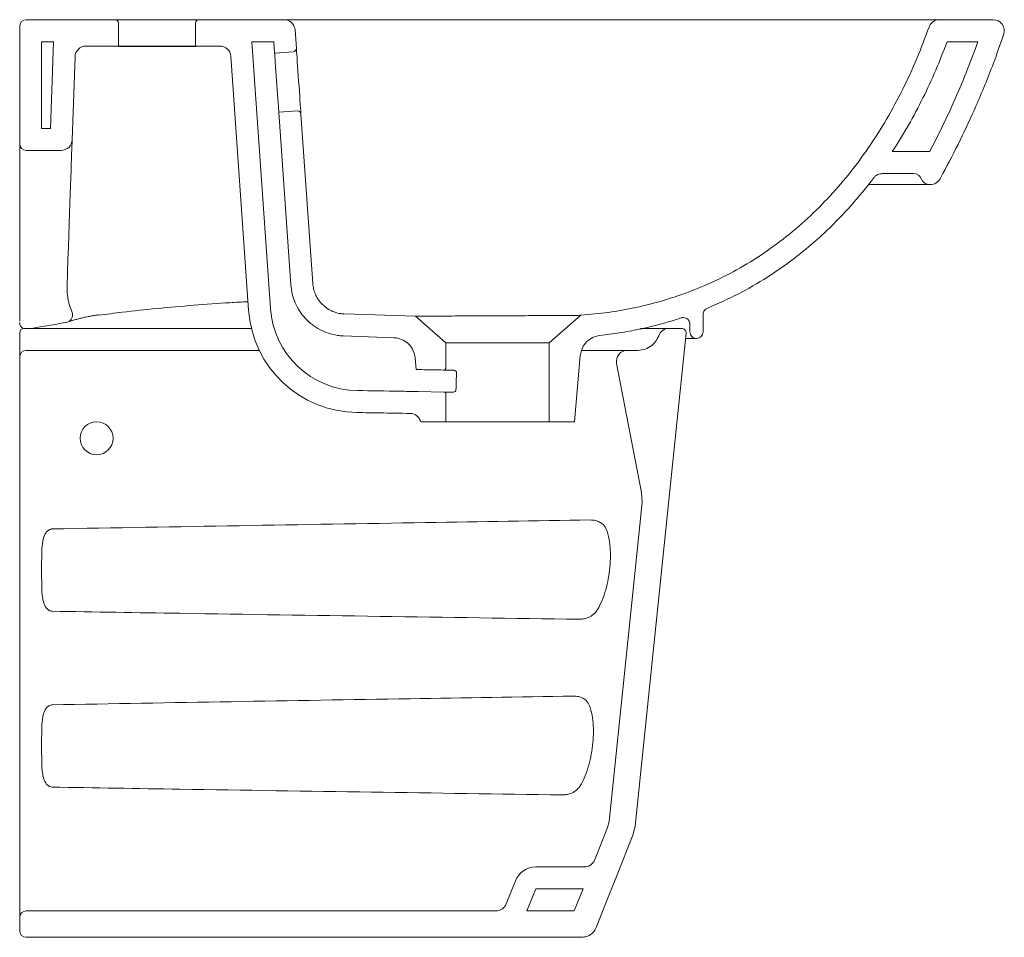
# Model space of a CAD drawing. Header units: millimetres. Extents: x 4113.406 to 4113.854, y 1846.625 to 1847.043.
import ezdxf

# ---------------------------------------------------------------- set-up
doc = ezdxf.new("R2010")
doc.units = ezdxf.units.MM
doc.layers.add('SANINDUSA', color=3, linetype='Continuous')

msp = doc.modelspace()

# ---------------------------------------------------------------- linework, layer by layer
at = {"layer": 'SANINDUSA', "linetype": 'Continuous', "lineweight": 15}
for p, q in [((4113.405569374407, 1846.986064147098), (4113.405569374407, 1847.039538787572)), ((4113.449069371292, 1847.042538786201), (4113.408569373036, 1847.042538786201)), ((4113.449069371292, 1847.042538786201), (4113.487069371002, 1847.042538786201)), ((4113.450569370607, 1847.030538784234), (4113.450569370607, 1847.041038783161)), ((4113.485569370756, 1847.041038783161), (4113.485569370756, 1847.030538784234)), ((4113.525906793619, 1847.042538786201), (4113.487069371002, 1847.042538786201)), ((4113.848672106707, 1847.042538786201), (4113.824128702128, 1847.042538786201)), ((4113.530894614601, 1847.037887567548), (4113.531476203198, 1847.029570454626)), ((4113.415569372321, 1846.993064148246), (4113.415569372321, 1847.032538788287)), ((4113.420984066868, 1847.032538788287), (4113.415569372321, 1847.032538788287)), ((4113.419605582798, 1846.993064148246), (4113.420984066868, 1847.032538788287)), ((4113.435748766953, 1847.030538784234), (4113.450569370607, 1847.030538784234)), ((4113.485569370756, 1847.030538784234), (4113.496672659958, 1847.030538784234)), ((4113.521244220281, 1847.032538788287), (4113.511219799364, 1847.032538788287)), ((4113.519705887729, 1846.911182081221), (4113.511219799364, 1847.032538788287)), ((4113.521244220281, 1847.032538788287), (4113.521605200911, 1847.027376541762)), ((4113.841645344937, 1847.032538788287), (4113.827639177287, 1847.032538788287)), ((4113.429430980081, 1846.987889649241), (4113.430751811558, 1847.0257132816)), ((4113.509730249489, 1846.910484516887), (4113.501660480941, 1847.025887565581)), ((4113.521605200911, 1847.027376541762), (4113.530084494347, 1847.027969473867)), ((4113.531967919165, 1847.001035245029), (4113.523488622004, 1847.000442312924)), ((4113.523488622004, 1847.000442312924), (4113.52898009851, 1846.921910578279)), ((4113.533568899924, 1846.999643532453), (4113.538955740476, 1846.922608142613)), ((4113.415569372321, 1846.993064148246), (4113.419605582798, 1846.993064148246)), ((4113.405569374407, 1846.905474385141), (4113.405569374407, 1846.986064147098)), ((4113.408569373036, 1846.983064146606), (4113.424434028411, 1846.983064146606)), ((4113.81973971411, 1846.982538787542), (4113.80269388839, 1846.982538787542)), ((4113.81231911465, 1846.972538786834), (4113.798227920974, 1846.972538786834)), ((4113.824408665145, 1846.970119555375), (4113.825735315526, 1846.972538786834)), ((4113.819735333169, 1846.967538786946), (4113.820032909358, 1846.967538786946)), ((4113.585691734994, 1846.907648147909), (4113.553205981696, 1846.908671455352)), ((4113.599569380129, 1846.895584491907), (4113.585691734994, 1846.907648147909)), ((4113.660942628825, 1846.908078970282), (4113.646569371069, 1846.895584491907)), ((4113.716581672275, 1846.908443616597), (4113.716581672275, 1846.900538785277)), ((4113.511092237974, 1846.902135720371), (4113.407569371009, 1846.902135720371)), ((4113.706843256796, 1846.902135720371), (4113.70108556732, 1846.902135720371)), ((4113.710581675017, 1846.900538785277), (4113.710581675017, 1846.904019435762)), ((4113.405569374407, 1846.900135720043), (4113.405569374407, 1846.899554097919)), ((4113.405569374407, 1846.899554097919), (4113.405569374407, 1846.889135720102)), ((4113.575803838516, 1846.897844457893), (4113.552730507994, 1846.898682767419)), ((4113.713581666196, 1846.897538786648), (4113.708738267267, 1846.897538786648)), ((4113.514616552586, 1846.892135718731), (4113.408569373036, 1846.892135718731)), ((4113.646569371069, 1846.895584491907), (4113.599569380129, 1846.895584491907)), ((4113.599569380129, 1846.884188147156), (4113.599569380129, 1846.895584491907)), ((4113.646569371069, 1846.895584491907), (4113.646569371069, 1846.85953878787)), ((4113.670358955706, 1846.892135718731), (4113.682126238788, 1846.892135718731)), ((4113.682126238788, 1846.892135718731), (4113.686943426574, 1846.892135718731)), ((4113.405569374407, 1846.889135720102), (4113.405569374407, 1846.887178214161)), ((4113.405569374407, 1846.887178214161), (4113.405569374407, 1846.641965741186)), ((4113.585982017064, 1846.883397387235), (4113.585516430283, 1846.888719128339)), ((4113.658069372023, 1846.85953878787), (4113.66071479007, 1846.889775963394)), ((4113.688626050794, 1846.827492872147), (4113.677218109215, 1846.886181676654)), ((4113.598584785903, 1846.873183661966), (4113.586858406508, 1846.873380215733)), ((4113.599569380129, 1846.85953878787), (4113.599569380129, 1846.872183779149)), ((4113.588069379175, 1846.85953878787), (4113.599569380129, 1846.85953878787)), ((4113.646569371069, 1846.85953878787), (4113.599569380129, 1846.85953878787)), ((4113.646569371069, 1846.85953878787), (4113.658069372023, 1846.85953878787)), ((4113.68882207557, 1846.823087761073), (4113.688626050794, 1846.827492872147)), ((4113.415569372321, 1846.795943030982), (4113.415569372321, 1846.7885337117)), ((4113.415569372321, 1846.71594303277), (4113.415569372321, 1846.708533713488)), ((4113.673140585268, 1846.675143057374), (4113.673799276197, 1846.677819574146)), ((4113.684647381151, 1846.671601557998), (4113.685635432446, 1846.675616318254)), ((4113.64043565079, 1846.657135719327), (4113.662568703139, 1846.657135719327)), ((4113.626935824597, 1846.640283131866), (4113.63114739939, 1846.650840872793)), ((4113.636446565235, 1846.637135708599), (4113.64043565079, 1846.647135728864)), ((4113.64043565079, 1846.647135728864), (4113.661968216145, 1846.647135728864)), ((4113.65797913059, 1846.637135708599), (4113.661968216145, 1846.647135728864)), ((4113.405569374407, 1846.641965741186), (4113.405569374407, 1846.63413571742)), ((4113.408569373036, 1846.637135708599), (4113.622291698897, 1846.637135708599)), ((4113.636446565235, 1846.637135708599), (4113.65797913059, 1846.637135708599)), ((4113.405569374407, 1846.628135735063), (4113.405569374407, 1846.63413571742)), ((4113.408569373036, 1846.625135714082), (4113.661367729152, 1846.625135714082))]:
    msp.add_line(p, q, dxfattribs=at)
at = {"layer": 'SANINDUSA'}
msp.add_line((4113.450569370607, 1847.030538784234), (4113.485569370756, 1847.030538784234), dxfattribs=at)
at = {"layer": 'SANINDUSA', "linetype": 'Continuous', "lineweight": 15, "flags": 128}
for points in [[(4113.523488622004, 1847.000442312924), (4113.523475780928, 1847.000625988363), (4113.523437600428, 1847.001172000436), (4113.523375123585, 1847.002065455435), (4113.523290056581, 1847.00328198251), (4113.523184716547, 1847.004788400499), (4113.523061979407, 1847.006543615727), (4113.522925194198, 1847.008499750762), (4113.522778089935, 1847.01060344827), (4113.522624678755, 1847.012797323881), (4113.52246914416, 1847.015021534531), (4113.52231573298, 1847.017215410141), (4113.522168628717, 1847.01931910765), (4113.522031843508, 1847.021275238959), (4113.521909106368, 1847.023030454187), (4113.521803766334, 1847.024536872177), (4113.52171869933, 1847.025753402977), (4113.521656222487, 1847.026646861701), (4113.521618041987, 1847.027192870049), (4113.521605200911, 1847.027376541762)], [(4113.531476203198, 1847.029570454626), (4113.531489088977, 1847.02938623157), (4113.531527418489, 1847.028838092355), (4113.531590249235, 1847.027939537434), (4113.531676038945, 1847.02671268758), (4113.531782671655, 1847.025187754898), (4113.531907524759, 1847.023402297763), (4113.532047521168, 1847.021400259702), (4113.532199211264, 1847.019230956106), (4113.53235886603, 1847.016947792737), (4113.532522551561, 1847.014606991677), (4113.532686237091, 1847.012266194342), (4113.532845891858, 1847.009983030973), (4113.532997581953, 1847.007813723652), (4113.533137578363, 1847.005811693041), (4113.533262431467, 1847.004026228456), (4113.533369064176, 1847.002501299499), (4113.533454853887, 1847.00127445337), (4113.533517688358, 1847.000375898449), (4113.53355601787, 1846.999827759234), (4113.533568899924, 1846.999643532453)], [(4113.429430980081, 1846.987889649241), (4113.429424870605, 1846.987714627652), (4113.429406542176, 1846.987189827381), (4113.429376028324, 1846.986316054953), (4113.429333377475, 1846.985094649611), (4113.429278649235, 1846.983527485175), (4113.429211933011, 1846.981616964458), (4113.429133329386, 1846.979366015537), (4113.429042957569, 1846.976778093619), (4113.428940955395, 1846.973857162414), (4113.428827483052, 1846.97060770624), (4113.428702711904, 1846.967034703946), (4113.428566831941, 1846.963143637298), (4113.428420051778, 1846.958940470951), (4113.428262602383, 1846.95443165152), (4113.428094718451, 1846.949624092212), (4113.42791666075, 1846.944525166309), (4113.427728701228, 1846.939142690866), (4113.427531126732, 1846.933484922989), (4113.427324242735, 1846.927560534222), (4113.427108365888, 1846.921378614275)], [(4113.685635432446, 1846.675616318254), (4113.702189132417, 1846.835688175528), (4113.708832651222, 1846.899929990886)], [(4113.673799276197, 1846.677819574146), (4113.68773925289, 1846.812616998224), (4113.68882207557, 1846.823087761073)], [(4113.667212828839, 1846.660283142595), (4113.667760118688, 1846.661655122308), (4113.673140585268, 1846.675143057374)], [(4113.667869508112, 1846.629542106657), (4113.672192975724, 1846.640380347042), (4113.677160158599, 1846.652832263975), (4113.684647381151, 1846.671601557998)]]:
    msp.add_lwpolyline(points, dxfattribs=at)
at = {"layer": 'SANINDUSA', "linetype": 'Continuous', "lineweight": 15}
msp.add_circle((4113.440569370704, 1846.852135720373), 0.007499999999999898, dxfattribs=at)
for centre, radius, start, end in [((4113.408569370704, 1847.039538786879), 0.003000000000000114, 90, 180), ((4113.449069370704, 1847.041038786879), 0.001500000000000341, 0, 90), ((4113.487069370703, 1847.041038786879), 0.001500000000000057, 90, 180), ((4113.525906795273, 1847.037538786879), 0.005, 3.999999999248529, 90), ((4113.848672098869, 1847.037538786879), 0.00500000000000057, 341.3800612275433, 90), ((4113.435748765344, 1847.025538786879), 0.005, 90, 177.9999999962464), ((4113.496672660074, 1847.025538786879), 0.005000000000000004, 3.999999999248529, 90), ((4113.529979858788, 1847.029465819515), 0.00150000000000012, 274.0000000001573, 3.999999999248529), ((4113.532072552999, 1846.999538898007), 0.00150000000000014, 3.999999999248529, 94.00000000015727), ((4113.408569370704, 1846.986064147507), 0.00299999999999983, 180, 270), ((4113.424434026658, 1846.988064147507), 0.005, 270, 357.9999999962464), ((4113.812319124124, 1846.968538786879), 0.004000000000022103, 22.02431283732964, 90), ((4113.819735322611, 1846.971538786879), 0.003999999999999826, 202.0243128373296, 270), ((4113.820032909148, 1846.972538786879), 0.005000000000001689, 270, 331.0630827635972), ((4113.425903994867, 1846.908349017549), 0.003735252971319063, 297.3314335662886, 16.43146592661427), ((4113.559762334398, 1846.913983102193), 0.05015425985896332, 183.9999999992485, 269.3105599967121), ((4113.559762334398, 1846.913983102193), 0.04015425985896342, 183.9999999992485, 269.3105599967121), ((4113.408569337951, 1846.904730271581), 0.002999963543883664, 179.9995401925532, 241.6494862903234), ((4113.425892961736, 1846.909723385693), 0.005000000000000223, 279.2720071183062, 290.1943208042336), ((4113.407569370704, 1846.900135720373), 0.001999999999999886, 90, 180), ((4113.701085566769, 1846.897135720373), 0.005000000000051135, 90, 160.5287793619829), ((4113.706843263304, 1846.900135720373), 0.002000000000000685, 354.0957872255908, 90), ((4113.713581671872, 1846.900538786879), 0.003000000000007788, 179.9999970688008, 270), ((4113.713581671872, 1846.900538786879), 0.003000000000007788, 270, 0), ((4113.408569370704, 1846.889135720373), 0.003000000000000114, 90, 180), ((4113.682126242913, 1846.887135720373), 0.005000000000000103, 90, 190.9999999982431), ((4113.598569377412, 1846.884188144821), 0.001000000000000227, 269.1518196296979, 0), ((4113.598569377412, 1846.872183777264), 0.001000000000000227, 0, 89.1174075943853), ((4113.583190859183, 1846.858443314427), 0.005000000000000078, 12.65585363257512, 88.97191465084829), ((4113.640435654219, 1846.647135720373), 0.01000000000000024, 90, 158.2525274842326), ((4113.408569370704, 1846.634135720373), 0.003000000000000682, 90, 180), ((4113.622291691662, 1846.642135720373), 0.005, 270, 338.2525274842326), ((4113.408569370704, 1846.628135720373), 0.003000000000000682, 180, 270)]:
    msp.add_arc(centre, radius, start, end, dxfattribs=at)
msp.add_ellipse((4113.623069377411, 1846.429369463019), major_axis=(2.103206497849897e-14, 0.7015882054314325), ratio=0.03492076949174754, start_param=0.8694355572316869, end_param=0.8842880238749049, dxfattribs=at)
for points, knots in [([(4113.54259628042, 1847.042538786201), (4113.541532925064, 1847.042538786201), (4113.539406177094, 1847.042538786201), (4113.536413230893, 1847.042538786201), (4113.533681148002, 1847.042538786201), (4113.531266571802, 1847.042538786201), (4113.529247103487, 1847.042538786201), (4113.527636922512, 1847.042538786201), (4113.526524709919, 1847.042538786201), (4113.525978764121, 1847.042538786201), (4113.525926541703, 1847.042538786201), (4113.525906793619, 1847.042538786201)], [0, 0, 0, 0, 0.1140421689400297, 0.2280883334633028, 0.3420549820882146, 0.4560376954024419, 0.5716016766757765, 0.6871866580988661, 0.8071135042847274, 0.9270593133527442, 1, 1, 1, 1]), ([(4113.824128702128, 1847.042538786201), (4113.824066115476, 1847.042538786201), (4113.823934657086, 1847.042538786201), (4113.822804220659, 1847.042538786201), (4113.820871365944, 1847.042538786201), (4113.818087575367, 1847.042538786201), (4113.814455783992, 1847.042538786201), (4113.809955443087, 1847.042538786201), (4113.804469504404, 1847.042538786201), (4113.797898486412, 1847.042538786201), (4113.790170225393, 1847.042538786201), (4113.781399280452, 1847.042538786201), (4113.772174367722, 1847.042538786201), (4113.762675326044, 1847.042538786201), (4113.753117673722, 1847.042538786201), (4113.742902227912, 1847.042538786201), (4113.732089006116, 1847.042538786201), (4113.720729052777, 1847.042538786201), (4113.708846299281, 1847.042538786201), (4113.696510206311, 1847.042538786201), (4113.683784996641, 1847.042538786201), (4113.670764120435, 1847.042538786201), (4113.657367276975, 1847.042538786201), (4113.643635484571, 1847.042538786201), (4113.629611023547, 1847.042538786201), (4113.615496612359, 1847.042538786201), (4113.599511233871, 1847.042538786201), (4113.581681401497, 1847.042538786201), (4113.562064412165, 1847.042538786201), (4113.549084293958, 1847.042538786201), (4113.54259628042, 1847.042538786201)], [0, 0, 0, 0, 0.0335749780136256, 0.07052162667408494, 0.1075873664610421, 0.1446996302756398, 0.1817950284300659, 0.218821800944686, 0.2557423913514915, 0.2946879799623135, 0.3337321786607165, 0.3727583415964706, 0.4116792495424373, 0.4436064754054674, 0.4756484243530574, 0.5077227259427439, 0.5397519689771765, 0.5716685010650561, 0.6034957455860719, 0.635424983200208, 0.667401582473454, 0.6993549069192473, 0.7312024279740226, 0.7640929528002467, 0.7970340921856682, 0.8299868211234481, 0.862893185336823, 0.9085746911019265, 0.9543017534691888, 1, 1, 1, 1]), ([(4113.81941504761, 1847.03920652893), (4113.81762578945, 1847.034409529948), (4113.814040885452, 1847.024798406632), (4113.807563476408, 1847.010817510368), (4113.800250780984, 1846.997248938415), (4113.792015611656, 1846.984243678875), (4113.783026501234, 1846.972120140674), (4113.77329166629, 1846.960950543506), (4113.76289333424, 1846.95076563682), (4113.751702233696, 1846.941462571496), (4113.739756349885, 1846.933150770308), (4113.727077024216, 1846.925966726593), (4113.713776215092, 1846.919927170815), (4113.700002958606, 1846.91505287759), (4113.686514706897, 1846.911575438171), (4113.673470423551, 1846.909239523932), (4113.665118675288, 1846.908465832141), (4113.660942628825, 1846.908078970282)], [0, 0, 0, 0, 0.07027420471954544, 0.1407992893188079, 0.2113550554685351, 0.2817754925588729, 0.3519615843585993, 0.4183692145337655, 0.4849985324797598, 0.5515926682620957, 0.6179520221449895, 0.684544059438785, 0.7513981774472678, 0.8182679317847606, 0.8848813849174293, 0.9424383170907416, 1, 1, 1, 1]), ([(4113.81941504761, 1847.03920652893), (4113.819654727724, 1847.039718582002), (4113.820134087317, 1847.040742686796), (4113.82144536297, 1847.041859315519), (4113.822838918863, 1847.042455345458), (4113.823764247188, 1847.042515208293), (4113.824128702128, 1847.042538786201)], [0, 0, 0, 0, 0.2739868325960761, 0.547972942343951, 0.8219621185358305, 1, 1, 1, 1]), ([(4113.853410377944, 1847.035942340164), (4113.851868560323, 1847.031517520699), (4113.848023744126, 1847.020483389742), (4113.841418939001, 1847.004396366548), (4113.833727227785, 1846.987671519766), (4113.82840091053, 1846.977586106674), (4113.825735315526, 1846.972538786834)], [0, 0, 0, 0, 0.2029381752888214, 0.5060650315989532, 0.7528065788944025, 1, 1, 1, 1]), ([(4113.827639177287, 1847.032538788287), (4113.825972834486, 1847.028210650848), (4113.822640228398, 1847.019554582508), (4113.816741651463, 1847.006883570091), (4113.810206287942, 1846.994459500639), (4113.805197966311, 1846.986512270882), (4113.80269388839, 1846.982538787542)], [0, 0, 0, 0, 0.2484321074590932, 0.4968523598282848, 0.7484345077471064, 1, 1, 1, 1]), ([(4113.841645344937, 1847.032538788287), (4113.839902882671, 1847.027822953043), (4113.83641534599, 1847.018384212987), (4113.830861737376, 1847.005382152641), (4113.825320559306, 1846.993417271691), (4113.821600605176, 1846.986166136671), (4113.81973971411, 1846.982538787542)], [0, 0, 0, 0, 0.2760452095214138, 0.5525042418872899, 0.7761421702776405, 0.9999999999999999, 0.9999999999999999, 0.9999999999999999, 0.9999999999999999]), ([(4113.798227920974, 1846.972538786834), (4113.797667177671, 1846.972482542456), (4113.796545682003, 1846.972370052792), (4113.795161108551, 1846.971597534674), (4113.794516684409, 1846.970868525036), (4113.794243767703, 1846.970559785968)], [0, 0, 0, 0, 0.3656778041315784, 0.731361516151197, 1, 1, 1, 1]), ([(4113.794243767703, 1846.970559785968), (4113.793753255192, 1846.969917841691), (4113.790067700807, 1846.965094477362), (4113.782759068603, 1846.956416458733), (4113.772821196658, 1846.946342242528), (4113.763426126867, 1846.938107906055), (4113.754864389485, 1846.931455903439), (4113.744651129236, 1846.924496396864), (4113.732613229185, 1846.917462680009), (4113.723179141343, 1846.913305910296), (4113.718443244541, 1846.91121921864)], [0, 0, 0, 0, 0.02488207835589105, 0.1869559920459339, 0.349011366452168, 0.4602121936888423, 0.5715095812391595, 0.6826997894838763, 0.8407158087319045, 1, 1, 1, 1]), ([(4113.791844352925, 1846.967538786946), (4113.791948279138, 1846.967538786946), (4113.794356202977, 1846.967538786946), (4113.798332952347, 1846.967538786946), (4113.803722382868, 1846.967538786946), (4113.808239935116, 1846.967538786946), (4113.812118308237, 1846.967538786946), (4113.815252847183, 1846.967538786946), (4113.817612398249, 1846.967538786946), (4113.818957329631, 1846.967538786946), (4113.819628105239, 1846.967538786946), (4113.819699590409, 1846.967538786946), (4113.819735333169, 1846.967538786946)], [0, 0, 0, 0, 0.005117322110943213, 0.1185660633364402, 0.2321470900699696, 0.345661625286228, 0.4588773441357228, 0.5824162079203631, 0.7060590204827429, 0.8296153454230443, 0.9148072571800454, 1, 1, 1, 1]), ([(4113.429486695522, 1846.909405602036), (4113.428978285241, 1846.910641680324), (4113.427926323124, 1846.913199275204), (4113.427161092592, 1846.91725274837), (4113.427126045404, 1846.919995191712), (4113.427108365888, 1846.921378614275)], [0, 0, 0, 0, 0.3167125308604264, 0.6553163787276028, 0.9999999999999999, 0.9999999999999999, 0.9999999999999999, 0.9999999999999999]), ([(4113.52898009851, 1846.921910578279), (4113.529147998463, 1846.920513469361), (4113.529483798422, 1846.917719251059), (4113.530860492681, 1846.913706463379), (4113.532853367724, 1846.909978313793), (4113.535445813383, 1846.906631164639), (4113.538569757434, 1846.903777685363), (4113.542121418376, 1846.901474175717), (4113.546014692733, 1846.899823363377), (4113.549602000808, 1846.898928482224), (4113.551866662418, 1846.898750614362), (4113.552730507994, 1846.898682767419)], [0, 0, 0, 0, 0.116054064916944, 0.2321081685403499, 0.3481622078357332, 0.464216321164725, 0.580270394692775, 0.6963245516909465, 0.8123786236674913, 0.9284326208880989, 1, 1, 1, 1]), ([(4113.538955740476, 1846.922608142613), (4113.539053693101, 1846.921781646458), (4113.539252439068, 1846.920104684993), (4113.540075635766, 1846.917708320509), (4113.541270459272, 1846.915457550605), (4113.542819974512, 1846.91345917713), (4113.544697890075, 1846.911733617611), (4113.546820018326, 1846.910358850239), (4113.549163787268, 1846.909356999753), (4113.551316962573, 1846.908820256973), (4113.552687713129, 1846.90871228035), (4113.553205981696, 1846.908671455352)], [0, 0, 0, 0, 0.1143956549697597, 0.2321088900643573, 0.346504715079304, 0.4642180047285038, 0.5786136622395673, 0.696327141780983, 0.8107227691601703, 0.9284359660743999, 1, 1, 1, 1]), ([(4113.441604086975, 1846.908138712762), (4113.445146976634, 1846.908590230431), (4113.453947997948, 1846.909711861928), (4113.468353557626, 1846.911239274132), (4113.484666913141, 1846.912672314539), (4113.49847836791, 1846.913674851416), (4113.506700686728, 1846.914111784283), (4113.509466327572, 1846.91425875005)], [0, 0, 0, 0, 0.1572311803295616, 0.390583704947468, 0.6376732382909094, 0.8781285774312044, 1, 1, 1, 1]), ([(4113.718443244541, 1846.91121921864), (4113.71814348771, 1846.911060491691), (4113.717543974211, 1846.91074303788), (4113.716912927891, 1846.90992418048), (4113.716615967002, 1846.909118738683), (4113.716590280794, 1846.90861308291), (4113.716581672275, 1846.908443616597)], [0, 0, 0, 0, 0.2853824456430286, 0.5707647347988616, 0.8561453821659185, 1, 1, 1, 1]), ([(4113.411108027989, 1846.902135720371), (4113.416170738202, 1846.903033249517), (4113.421359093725, 1846.903953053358), (4113.426572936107, 1846.904765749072), (4113.426699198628, 1846.904785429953)], [0, 0, 0, 0, 0.9757832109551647, 1, 1, 1, 1]), ([(4113.4276381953, 1846.905032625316), (4113.427945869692, 1846.905144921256), (4113.428677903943, 1846.905412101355), (4113.430093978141, 1846.90585930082), (4113.43181741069, 1846.906353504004), (4113.433720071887, 1846.90683825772), (4113.435730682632, 1846.907293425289), (4113.437783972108, 1846.907697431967), (4113.439760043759, 1846.90803333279), (4113.441001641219, 1846.908195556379), (4113.441582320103, 1846.908271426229)], [0, 0, 0, 0, 0.09158259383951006, 0.217897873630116, 0.3487109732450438, 0.4828550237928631, 0.6168340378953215, 0.7509051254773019, 0.8835015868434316, 1, 1, 1, 1]), ([(4113.660942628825, 1846.908078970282), (4113.660876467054, 1846.908077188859), (4113.660742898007, 1846.908073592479), (4113.659597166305, 1846.908051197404), (4113.657558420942, 1846.908017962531), (4113.654423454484, 1846.907979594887), (4113.650380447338, 1846.907947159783), (4113.645576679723, 1846.907925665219), (4113.640069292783, 1846.907913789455), (4113.634115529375, 1846.907906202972), (4113.6278017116, 1846.907895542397), (4113.621454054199, 1846.907876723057), (4113.615191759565, 1846.907847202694), (4113.609187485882, 1846.907808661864), (4113.603577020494, 1846.907764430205), (4113.598470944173, 1846.907721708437), (4113.594071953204, 1846.90769027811), (4113.590463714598, 1846.907668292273), (4113.587713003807, 1846.907654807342), (4113.586751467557, 1846.907651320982), (4113.585691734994, 1846.907648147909)], [0, 0, 0, 0, 0.0449593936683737, 0.09076515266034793, 0.1461122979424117, 0.2030196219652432, 0.2591936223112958, 0.3169579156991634, 0.3737722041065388, 0.4322555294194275, 0.4886579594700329, 0.5467390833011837, 0.6024174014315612, 0.6579926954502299, 0.7151750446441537, 0.7708604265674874, 0.8281193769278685, 0.8844973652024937, 0.9425160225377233, 1, 1, 1, 1]), ([(4113.706645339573, 1846.906869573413), (4113.70348551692, 1846.905887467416), (4113.697156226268, 1846.903920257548), (4113.687759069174, 1846.901716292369), (4113.678553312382, 1846.899979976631), (4113.672554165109, 1846.899220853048), (4113.66955119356, 1846.898840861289)], [0, 0, 0, 0, 0.2610522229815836, 0.5229013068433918, 0.7611804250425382, 1, 1, 1, 1]), ([(4113.710581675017, 1846.904019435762), (4113.710548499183, 1846.904356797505), (4113.710482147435, 1846.905031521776), (4113.709965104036, 1846.905929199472), (4113.709203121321, 1846.90661276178), (4113.708253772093, 1846.906999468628), (4113.707361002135, 1846.90705791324), (4113.706840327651, 1846.906920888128), (4113.706645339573, 1846.906869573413)], [0, 0, 0, 0, 0.1786130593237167, 0.3572265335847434, 0.5358399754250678, 0.7144519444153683, 0.8930647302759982, 1, 1, 1, 1]), ([(4113.70108556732, 1846.902135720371), (4113.701085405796, 1846.902135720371), (4113.701081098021, 1846.902135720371), (4113.700708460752, 1846.902135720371), (4113.69918943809, 1846.902135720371), (4113.696738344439, 1846.902135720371), (4113.69325292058, 1846.902135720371), (4113.690356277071, 1846.902135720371), (4113.688397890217, 1846.902135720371), (4113.688165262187, 1846.902135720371)], [0, 0, 0, 0, 0.007518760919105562, 0.200521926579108, 0.3941405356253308, 0.587144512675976, 0.7802097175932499, 0.9738920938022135, 1, 1, 1, 1]), ([(4113.585516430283, 1846.888719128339), (4113.585308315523, 1846.889829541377), (4113.584892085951, 1846.892050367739), (4113.582913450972, 1846.894884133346), (4113.580188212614, 1846.896920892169), (4113.577647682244, 1846.897736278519), (4113.576166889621, 1846.897823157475), (4113.575803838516, 1846.897844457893)], [0, 0, 0, 0, 0.2312240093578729, 0.4624480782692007, 0.693672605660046, 0.9248966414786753, 1, 1, 1, 1]), ([(4113.66955119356, 1846.898840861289), (4113.668445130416, 1846.898604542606), (4113.666233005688, 1846.898131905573), (4113.663470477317, 1846.896080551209), (4113.661386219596, 1846.893250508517), (4113.660943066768, 1846.890957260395), (4113.66071479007, 1846.889775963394)], [0, 0, 0, 0, 0.2461625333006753, 0.4923247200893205, 0.7384865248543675, 1, 1, 1, 1]), ([(4113.686943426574, 1846.892135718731), (4113.688068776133, 1846.892246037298), (4113.690319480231, 1846.89246667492), (4113.693299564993, 1846.894194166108), (4113.695353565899, 1846.896424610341), (4113.696083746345, 1846.898130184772), (4113.696371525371, 1846.898802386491)], [0, 0, 0, 0, 0.2739355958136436, 0.5478724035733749, 0.8218072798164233, 0.9999999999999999, 0.9999999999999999, 0.9999999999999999, 0.9999999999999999]), ([(4113.670358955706, 1846.892135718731), (4113.669776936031, 1846.892135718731), (4113.668598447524, 1846.892135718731), (4113.666247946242, 1846.892135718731), (4113.663832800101, 1846.892135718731), (4113.662062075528, 1846.892135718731), (4113.661359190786, 1846.892135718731)], [0, 0, 0, 0, 0.2573328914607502, 0.5210543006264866, 0.8098836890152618, 0.9999999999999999, 0.9999999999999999, 0.9999999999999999, 0.9999999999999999]), ([(4113.585982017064, 1846.883397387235), (4113.588330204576, 1846.883355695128), (4113.592520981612, 1846.883281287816), (4113.596711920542, 1846.883216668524), (4113.598554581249, 1846.883188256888)], [0, 0, 0, 0, 0.5603227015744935, 1, 1, 1, 1]), ([(4113.602819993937, 1846.883128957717), (4113.60222434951, 1846.883136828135), (4113.601021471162, 1846.883152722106), (4113.599689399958, 1846.883171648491), (4113.598739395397, 1846.883185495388), (4113.598616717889, 1846.88318732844), (4113.598554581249, 1846.883188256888)], [0, 0, 0, 0, 0.2291779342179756, 0.4628149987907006, 0.7279136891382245, 1, 1, 1, 1]), ([(4113.604352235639, 1846.882074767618), (4113.604349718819, 1846.882135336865), (4113.604345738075, 1846.88223113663), (4113.604279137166, 1846.88241716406), (4113.604113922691, 1846.882652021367), (4113.60376583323, 1846.882904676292), (4113.603310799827, 1846.883087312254), (4113.602978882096, 1846.883115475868), (4113.602819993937, 1846.883128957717)], [0, 0, 0, 0, 0.07850343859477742, 0.1241655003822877, 0.2606536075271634, 0.4664431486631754, 0.7445877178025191, 1, 1, 1, 1]), ([(4113.586858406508, 1846.873380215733), (4113.584060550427, 1846.873431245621), (4113.574867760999, 1846.873598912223), (4113.565674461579, 1846.873736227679), (4113.559279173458, 1846.873831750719)], [0, 0, 0, 0, 0.3043533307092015, 0.9999999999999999, 0.9999999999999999, 0.9999999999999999, 0.9999999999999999]), ([(4113.604119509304, 1846.874064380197), (4113.604115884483, 1846.874026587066), (4113.604109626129, 1846.873961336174), (4113.604069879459, 1846.873831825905), (4113.603961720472, 1846.873635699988), (4113.603676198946, 1846.873376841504), (4113.603215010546, 1846.873162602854), (4113.602850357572, 1846.8731355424), (4113.602660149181, 1846.873121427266)], [0, 0, 0, 0, 0.05263673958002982, 0.09087879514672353, 0.1903903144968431, 0.3730291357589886, 0.6729627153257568, 1, 1, 1, 1]), ([(4113.598584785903, 1846.873183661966), (4113.59858478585, 1846.873183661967), (4113.598584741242, 1846.873183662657), (4113.598813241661, 1846.873180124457), (4113.599761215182, 1846.873165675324), (4113.601072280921, 1846.873145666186), (4113.602128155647, 1846.873129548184), (4113.602660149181, 1846.873121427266)], [0, 0, 0, 0, 0.0003376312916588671, 0.2844138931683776, 0.5767276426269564, 0.7867378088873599, 1, 1, 1, 1]), ([(4113.58328057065, 1846.863442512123), (4113.578710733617, 1846.863526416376), (4113.570670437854, 1846.863674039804), (4113.562629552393, 1846.86378470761), (4113.559158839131, 1846.863832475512)], [0, 0, 0, 0, 0.5683667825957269, 0.9999999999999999, 0.9999999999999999, 0.9999999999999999, 0.9999999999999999]), ([(4113.415569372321, 1846.795943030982), (4113.415571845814, 1846.797526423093), (4113.41557682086, 1846.800711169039), (4113.415851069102, 1846.80485212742), (4113.416698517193, 1846.807917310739), (4113.417821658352, 1846.80968597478), (4113.418912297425, 1846.810563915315), (4113.419819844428, 1846.810864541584), (4113.420269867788, 1846.810886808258), (4113.420394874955, 1846.810892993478)], [0, 0, 0, 0, 0.2764827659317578, 0.5561019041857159, 0.7394597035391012, 0.8384595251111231, 0.9221665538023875, 0.9783794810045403, 1, 1, 1, 1]), ([(4113.420394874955, 1846.810892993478), (4113.477082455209, 1846.811880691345), (4113.558698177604, 1846.813302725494), (4113.640314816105, 1846.81457470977), (4113.665243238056, 1846.814963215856)], [0, 0, 0, 0, 0.6945669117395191, 1, 1, 1, 1]), ([(4113.665243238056, 1846.814963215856), (4113.666011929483, 1846.814927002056), (4113.667527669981, 1846.814855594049), (4113.669550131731, 1846.814108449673), (4113.671414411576, 1846.812758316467), (4113.672400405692, 1846.811228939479), (4113.672795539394, 1846.810118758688), (4113.672873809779, 1846.809898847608)], [0, 0, 0, 0, 0.2116893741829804, 0.4174186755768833, 0.6177445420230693, 0.9242806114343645, 1, 1, 1, 1]), ([(4113.672873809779, 1846.809898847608), (4113.673312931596, 1846.808256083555), (4113.674143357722, 1846.805149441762), (4113.674488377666, 1846.799977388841), (4113.674354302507, 1846.794810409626), (4113.67373582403, 1846.789548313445), (4113.67265966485, 1846.784374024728), (4113.671162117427, 1846.779441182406), (4113.669763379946, 1846.776534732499), (4113.66906394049, 1846.775081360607)], [0, 0, 0, 0, 0.1550110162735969, 0.2931423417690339, 0.4313359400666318, 0.572851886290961, 0.7144062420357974, 0.8571886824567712, 1, 1, 1, 1]), ([(4113.420394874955, 1846.773456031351), (4113.420021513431, 1846.773500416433), (4113.419519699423, 1846.7735600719), (4113.418606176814, 1846.7740118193), (4113.41745132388, 1846.775047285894), (4113.416415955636, 1846.77723635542), (4113.415776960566, 1846.780427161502), (4113.41557540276, 1846.784242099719), (4113.415571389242, 1846.787098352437), (4113.415569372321, 1846.7885337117)], [0, 0, 0, 0, 0.06416732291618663, 0.08624365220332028, 0.1755592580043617, 0.3277680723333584, 0.503841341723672, 0.7506642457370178, 1, 1, 1, 1]), ([(4113.66906394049, 1846.775081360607), (4113.668736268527, 1846.774528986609), (4113.66808146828, 1846.773425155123), (4113.666587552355, 1846.771847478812), (4113.664580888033, 1846.770572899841), (4113.662289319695, 1846.769878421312), (4113.660842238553, 1846.76982522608), (4113.66025820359, 1846.769803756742)], [0, 0, 0, 0, 0.1865460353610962, 0.3727825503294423, 0.6280308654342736, 0.8498750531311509, 1, 1, 1, 1]), ([(4113.66025820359, 1846.769803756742), (4113.599727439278, 1846.770676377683), (4113.519772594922, 1846.771829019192), (4113.439818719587, 1846.773138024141), (4113.420394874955, 1846.773456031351)], [0, 0, 0, 0, 0.7570618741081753, 1, 1, 1, 1]), ([(4113.420394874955, 1846.730892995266), (4113.474688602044, 1846.731840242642), (4113.553737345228, 1846.733219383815), (4113.632786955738, 1846.734456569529), (4113.657542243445, 1846.734844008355)], [0, 0, 0, 0, 0.6868385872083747, 0.9999999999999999, 0.9999999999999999, 0.9999999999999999, 0.9999999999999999]), ([(4113.657542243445, 1846.734844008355), (4113.658313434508, 1846.734807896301), (4113.659833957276, 1846.734736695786), (4113.661861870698, 1846.733989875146), (4113.663726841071, 1846.732640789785), (4113.664733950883, 1846.731081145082), (4113.665130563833, 1846.729931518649), (4113.665219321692, 1846.729674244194)], [0, 0, 0, 0, 0.2095073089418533, 0.4130761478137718, 0.6109507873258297, 0.9129348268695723, 1, 1, 1, 1]), ([(4113.415569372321, 1846.71594303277), (4113.415571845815, 1846.717526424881), (4113.415576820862, 1846.720711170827), (4113.415851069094, 1846.724852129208), (4113.416698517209, 1846.727917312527), (4113.417821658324, 1846.729685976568), (4113.4189122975, 1846.730563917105), (4113.419819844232, 1846.73086454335), (4113.420269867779, 1846.730886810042), (4113.420394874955, 1846.730892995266)], [0, 0, 0, 0, 0.2764827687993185, 0.5561019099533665, 0.7394597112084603, 0.8384595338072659, 0.9221665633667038, 0.978379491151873, 1, 1, 1, 1]), ([(4113.665219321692, 1846.729674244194), (4113.665614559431, 1846.728142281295), (4113.666386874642, 1846.725148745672), (4113.666723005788, 1846.720127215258), (4113.666594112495, 1846.714984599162), (4113.665993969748, 1846.709744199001), (4113.664949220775, 1846.704587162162), (4113.663495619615, 1846.69966280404), (4113.66213255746, 1846.696755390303), (4113.661450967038, 1846.695301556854)], [0, 0, 0, 0, 0.1464523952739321, 0.2861756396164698, 0.4259639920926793, 0.5688348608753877, 0.7117432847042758, 0.8558590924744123, 0.9999999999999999, 0.9999999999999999, 0.9999999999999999, 0.9999999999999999]), ([(4113.420394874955, 1846.693456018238), (4113.420021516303, 1846.693500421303), (4113.419519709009, 1846.6935601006), (4113.418606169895, 1846.694011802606), (4113.417451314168, 1846.695047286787), (4113.416415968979, 1846.697236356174), (4113.415776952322, 1846.700427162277), (4113.415575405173, 1846.704242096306), (4113.415571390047, 1846.707098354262), (4113.415569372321, 1846.708533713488)], [0, 0, 0, 0, 0.06416766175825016, 0.08624361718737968, 0.1755586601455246, 0.3277689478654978, 0.5038404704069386, 0.750664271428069, 1, 1, 1, 1]), ([(4113.661450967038, 1846.695301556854), (4113.661126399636, 1846.69474071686), (4113.660477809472, 1846.693619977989), (4113.658990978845, 1846.692015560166), (4113.656985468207, 1846.690715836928), (4113.654664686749, 1846.689992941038), (4113.653183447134, 1846.689935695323), (4113.652571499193, 1846.689912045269)], [0, 0, 0, 0, 0.1856177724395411, 0.3709240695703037, 0.624509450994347, 0.8448727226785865, 0.9999999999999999, 0.9999999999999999, 0.9999999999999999, 0.9999999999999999]), ([(4113.652571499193, 1846.689912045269), (4113.594602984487, 1846.690750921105), (4113.517210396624, 1846.691870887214), (4113.439818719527, 1846.693137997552), (4113.420394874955, 1846.693456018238)], [0, 0, 0, 0, 0.7490189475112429, 1, 1, 1, 1]), ([(4113.662568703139, 1846.657135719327), (4113.663131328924, 1846.657190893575), (4113.664256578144, 1846.657301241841), (4113.665747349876, 1846.658164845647), (4113.666726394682, 1846.659230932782), (4113.667087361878, 1846.660011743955), (4113.667212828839, 1846.660283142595)], [0, 0, 0, 0, 0.2830653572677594, 0.5661295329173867, 0.8491929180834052, 0.9999999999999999, 0.9999999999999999, 0.9999999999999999, 0.9999999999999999]), ([(4113.661367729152, 1846.625135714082), (4113.662155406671, 1846.625212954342), (4113.663730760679, 1846.62536743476), (4113.665817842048, 1846.626576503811), (4113.667188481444, 1846.628069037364), (4113.667693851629, 1846.629162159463), (4113.667869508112, 1846.629542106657)], [0, 0, 0, 0, 0.2830657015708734, 0.5661310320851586, 0.8491958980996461, 1, 1, 1, 1])]:
    msp.add_open_spline(points, degree=3, knots=knots, dxfattribs=at)

doc.saveas('drawing.dxf')
